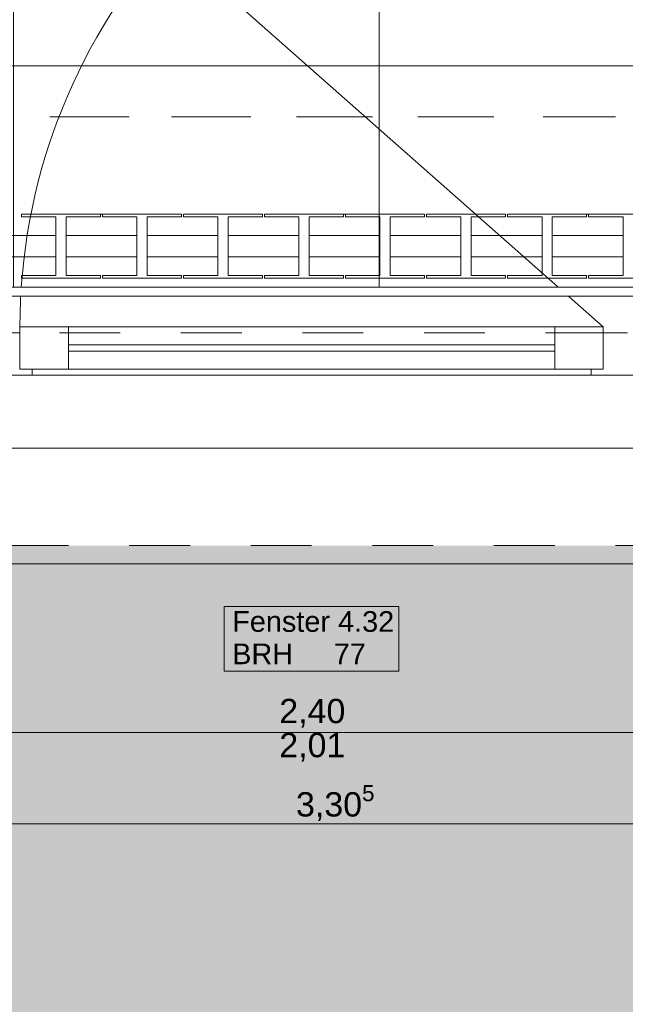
# Model space of a CAD drawing. Header units: metres. Extents: x -3.5 to 65.3, y -10.9 to 16.7.
# Tile 110 of 234: x 45.1 to 46.1, y -0.9 to 0.7. Entities that reach past the tile are written whole.
import ezdxf

# ---------------------------------------------------------------- set-up
doc = ezdxf.new("R2010")
doc.units = ezdxf.units.M
doc.header["$MEASUREMENT"] = 0
for name, pattern in [('Achse', [0.08, 0.04, -0.02, 0, -0.02]), ('Strichlinie doppelt', [0.218722, 0.105833, -0.042333, 0.028222, -0.042333]), ('Strichlinie eng', [0.046, 0.03, -0.016]), ('Untersicht', [0.04, 0.03, -0.01]), ('Wipeout_Contour', [1, 0, -1])]:
    doc.linetypes.add(name, pattern=pattern)
for name, color, linetype in [('102 - Bemaßung_ Beschriftung.Detail_ Ausschnitt', 7, 'Continuous'), ('302 - Elemente.Schraffur', 7, 'Continuous'), ('451 - Universal.Achsen Raster', 7, 'Continuous'), ('603 - Struktur.Bodenplatte_ Decke Roh', 7, 'Continuous'), ('604 - Struktur.Wand Aussen', 7, 'Continuous'), ('608 - Struktur.Träger', 7, 'Continuous'), ('654 - Abdeckung.Wand Belag', 7, 'Continuous'), ('Neubau_650 - Abdeckung.Fußboden Aufbau', 7, 'Continuous'), ('Neubau_653 - Abdeckung.TB Verkofferung', 7, 'Continuous'), ('Neubau_801 - HKLSE.Heizung_ Klima_ Lüftung', 7, 'Continuous')]:
    doc.layers.add(name, color=color, linetype=linetype)
doc.styles.add('ERSTELLTER_STIL_1', font='txt')
doc.dimstyles.new('ERSTELLTER_STIL__1', dxfattribs={"dimtxt": 0.04, "dimasz": 0.02128, "dimexe": 0.18, "dimexo": 0.0625, "dimgap": 0, "dimtad": 1, "dimtih": 1, "dimtoh": 1, "dimzin": 0, "dimdsep": 46, "dimtxsty": 'ERSTELLTER_STIL_1', "dimblk": 'ARROWHEAD_2', "dimblk1": 'ARROWHEAD_2', "dimblk2": 'ARROWHEAD_2', "dimcen": 0.09, "dimse1": 1, "dimse2": 1, "dimclrd": 7, "dimclre": 7, "dimclrt": 7, "dimazin": 0, "dimtfac": 1, "dimtdec": 4, "dimtmove": 0, "dimatfit": 3, "dimfxl": 1, "dimtolj": 1, "dimtzin": 0, "dimarcsym": 0})
doc.dimstyles.new('ERSTELLTER_STIL__3', dxfattribs={"dimtxt": 0.04, "dimasz": 0.02128, "dimexe": 0.18, "dimexo": 0.0625, "dimgap": 0, "dimtad": 1, "dimzin": 0, "dimdsep": 46, "dimtxsty": 'ERSTELLTER_STIL_1', "dimblk": 'ARROWHEAD_2', "dimblk1": 'ARROWHEAD_2', "dimblk2": 'ARROWHEAD_2', "dimcen": 0.09, "dimse1": 1, "dimse2": 1, "dimclrd": 7, "dimclre": 7, "dimclrt": 7, "dimazin": 0, "dimtfac": 1, "dimtdec": 4, "dimtmove": 0, "dimatfit": 3, "dimfxl": 1, "dimtolj": 1, "dimtzin": 0, "dimarcsym": 0})

# ---------------------------------------------------------------- blocks, each defined once
blk = doc.blocks.new('*D181')
at = {"layer": '102 - Bemaßung_ Beschriftung.Detail_ Ausschnitt', "color": 7, "linetype": 'Continuous', "lineweight": 5}
for p, q in [((43.9731, 1.1113), (43.9569, 1.0833)), ((45.4731, 1.1113), (45.4569, 1.0833)), ((43.965, 1.0973), (45.465, 1.0973))]:
    blk.add_line(p, q, dxfattribs=at)
at = {"layer": '102 - Bemaßung_ Beschriftung.Detail_ Ausschnitt', "color": 7, "lineweight": 5, "char_height": 0.04, "attachment_point": 7, "style": 'ERSTELLTER_STIL_1'}
for s, insert in [('\\A1;{\\pql;\\fArial|b0|i0|c0|p38;1,50}', (44.6466, 1.1053)), ('\\A1;{\\pql;\\fArial|b0|i0|c0|p38;3}', (45.4265, 1.1053))]:
    blk.add_mtext(s, dxfattribs=dict(at, insert=insert))
blk = doc.blocks.new('ARROWHEAD_2')
at = {"color": 0, "linetype": 'Continuous', "lineweight": 0}
for p, q in [((0, 0), (-1, 0)), ((-0.378, -0.655), (0.378, 0.655))]:
    blk.add_line(p, q, dxfattribs=at)
blk = doc.blocks.new('*D213')
at = {"layer": '102 - Bemaßung_ Beschriftung.Detail_ Ausschnitt', "color": 7, "linetype": 'Continuous', "lineweight": 5}
for p, q in [((46.781, 0.2631), (46.809, 0.2469)), ((46.816, 0.255), (46.774, 0.255)), ((46.816, 0.245), (46.774, 0.245)), ((46.781, 0.2531), (46.809, 0.2369)), ((46.795, 0.245), (46.795, 0.255)), ((46.795, 0.2313), (46.795, 0.245))]:
    blk.add_line(p, q, dxfattribs=at)
at = {"layer": '102 - Bemaßung_ Beschriftung.Detail_ Ausschnitt', "color": 7, "lineweight": 5, "insert": (46.787, 0.2066), "char_height": 0.04, "attachment_point": 7, "rotation": 90, "style": 'ERSTELLTER_STIL_1'}
blk.add_mtext('\\A1;{\\pql;\\fArial|b0|i0|c0|p38;1}', dxfattribs=at)
blk = doc.blocks.new('*D333')
at = {"layer": '102 - Bemaßung_ Beschriftung.Detail_ Ausschnitt', "color": 7, "linetype": 'Continuous', "lineweight": 5}
for p, q in [((44.3881, -0.4486), (44.3719, -0.4766)), ((44.38, -0.4836), (44.38, -0.4416)), ((46.7881, -0.4486), (46.7719, -0.4766)), ((46.78, -0.4836), (46.78, -0.4416)), ((44.38, -0.4626), (46.78, -0.4626))]:
    blk.add_line(p, q, dxfattribs=at)
at = {"layer": '102 - Bemaßung_ Beschriftung.Detail_ Ausschnitt', "color": 7, "lineweight": 5, "char_height": 0.04, "attachment_point": 7, "style": 'ERSTELLTER_STIL_1'}
for s, insert in [('\\A1;{\\pql;\\fArial|b0|i0|c0|p38;2,40}', (45.5268, -0.4546)), ('\\A1;{\\pql;\\fArial|b0|i0|c0|p38;2,01}', (45.5268, -0.5106))]:
    blk.add_mtext(s, dxfattribs=dict(at, insert=insert))
blk = doc.blocks.new('*D342')
at = {"layer": '102 - Bemaßung_ Beschriftung.Detail_ Ausschnitt', "color": 7, "linetype": 'Continuous', "lineweight": 5}
for p, q in [((43.9731, -0.5986), (43.9569, -0.6266)), ((47.2781, -0.5986), (47.2619, -0.6266)), ((43.965, -0.6126), (47.27, -0.6126))]:
    blk.add_line(p, q, dxfattribs=at)
at = {"layer": '102 - Bemaßung_ Beschriftung.Detail_ Ausschnitt', "color": 7, "lineweight": 5, "insert": (45.5543, -0.6124), "char_height": 0.04, "attachment_point": 7, "style": 'ERSTELLTER_STIL_1'}
blk.add_mtext('\\A1;{\\pql;\\fArial|b0|i0|c0|p38;3,30\\fArial|b0|i0|c0|p38;\\A1{\\H.66x;\\S5^  ;}}', dxfattribs=at)
blk = doc.blocks.new('*D343')
at = {"layer": '102 - Bemaßung_ Beschriftung.Detail_ Ausschnitt', "color": 7, "linetype": 'Continuous', "lineweight": 5}
for p, q in [((47.2781, -0.5986), (47.2619, -0.6266)), ((47.27, -0.6336), (47.27, -0.5916)), ((47.4019, -0.6266), (47.4181, -0.5986)), ((47.41, -0.6336), (47.41, -0.5916)), ((43.965, -0.6126), (47.27, -0.6126)), ((47.27, -0.6126), (47.41, -0.6126)), ((47.41, -0.6126), (47.4237, -0.6126))]:
    blk.add_line(p, q, dxfattribs=at)
at = {"layer": '102 - Bemaßung_ Beschriftung.Detail_ Ausschnitt', "color": 7, "lineweight": 5, "insert": (47.3096, -0.6046), "char_height": 0.04, "attachment_point": 7, "style": 'ERSTELLTER_STIL_1'}
blk.add_mtext('\\A1;{\\pql;\\fArial|b0|i0|c0|p38;14}', dxfattribs=at)

msp = doc.modelspace()

# ---------------------------------------------------------------- hatches: boundary and pattern name
at = {"layer": '302 - Elemente.Schraffur', "linetype": 'Continuous', "lineweight": 0, "true_color": 0x191919}
msp.add_hatch(color=250, dxfattribs=at).paths.add_polyline_path([(43.73, -3.31), (55.22, -3.31), (55.22, -0.155), (43.73, -0.155)])
at = {"layer": 'Neubau_650 - Abdeckung.Fußboden Aufbau', "linetype": 'Continuous', "lineweight": 13, "true_color": 0xafafaf}
h = msp.add_hatch(dxfattribs=at)
h.set_pattern_fill('Raster_60x60_Fuge_2mm_0001', color=253, style=0, pattern_type=2)
h.set_pattern_definition([(0, (46.29297, 3.6435), (0, 0.602), []), (90, (46.29297, 3.6435), (-0.602, 0), [])])
h.paths.add_polyline_path([(43.965, 0.255), (47.17, 0.255), (47.17, 0.71), (47.27, 0.71), (47.27, 3.72), (43.965, 3.72)])

# ---------------------------------------------------------------- linework, layer by layer
at = {"layer": '451 - Universal.Achsen Raster', "color": 160, "linetype": 'Strichlinie doppelt', "lineweight": 9, "true_color": 0x3232ff}
msp.add_line((64.935, 0.55), (-3.175, 0.55), dxfattribs=at)
at = {"layer": '603 - Struktur.Bodenplatte_ Decke Roh', "color": 7, "linetype": 'Continuous', "lineweight": 18, "flags": 128}
msp.add_lwpolyline([(-0.015, 0.005), (62.275, 0.005), (62.275, 13.695), (50.78, 13.695), (50.78, 13.455), (50.78, 13), (50.84, 13), (50.84, 8.585), (49.03, 8.585), (49.03, 8.725), (47.41, 8.725), (47.41, 13), (47.48, 13), (47.48, 13.455), (47.48, 13.695), (14.78, 13.695)], dxfattribs=at)
at = {"layer": '604 - Struktur.Wand Aussen', "color": 7, "linetype": 'Continuous', "lineweight": 9}
for p, q in [((46.06, 0.205), (45.34, 0.84)), ((44.39, 0.255), (46.77, 0.255)), ((44.48, -0.185), (46.68, -0.185))]:
    msp.add_line(p, q, dxfattribs=at)
at = {"layer": '604 - Struktur.Wand Aussen', "color": 7, "linetype": 'Strichlinie eng', "lineweight": 9}
for p, q in [((44.39, 0.255), (46.77, 0.255)), ((44.48, -0.155), (46.68, -0.155))]:
    msp.add_line(p, q, dxfattribs=at)
at = {"layer": '604 - Struktur.Wand Aussen', "color": 7, "linetype": 'Continuous', "lineweight": 13}
for p, q in [((45.08, 0.195), (45.1, 0.195)), ((45.1, 0.135), (45.1, 0.205)), ((45.1, 0.205), (45.18, 0.205)), ((45.1, 0.195), (45.1, 0.135)), ((45.18, 0.205), (45.98, 0.205)), ((45.18, 0.205), (45.18, 0.135)), ((45.98, 0.135), (45.98, 0.205)), ((45.98, 0.205), (46.06, 0.205)), ((46.06, 0.205), (46.06, 0.135)), ((46.06, 0.135), (46.06, 0.195)), ((46.06, 0.195), (46.08, 0.195)), ((46.08, 0.195), (46.1, 0.195)), ((45.18, 0.175), (45.98, 0.175)), ((45.98, 0.165), (45.18, 0.165)), ((45.1, 0.135), (45.12, 0.135)), ((45.18, 0.135), (45.1, 0.135)), ((45.12, 0.135), (45.12, 0.125)), ((45.98, 0.135), (45.18, 0.135)), ((46.06, 0.135), (45.98, 0.135)), ((46.04, 0.125), (46.04, 0.135)), ((46.04, 0.135), (46.06, 0.135)), ((45.12, 0.125), (45.08, 0.125)), ((46.04, 0.125), (45.12, 0.125)), ((46.08, 0.125), (46.04, 0.125)), ((46.12, 0.125), (46.08, 0.125))]:
    msp.add_line(p, q, dxfattribs=at)
at = {"layer": '604 - Struktur.Wand Aussen', "color": 7, "linetype": 'Continuous', "lineweight": 9, "flags": 128}
msp.add_lwpolyline([(45.4362, -0.3619), (45.7238, -0.3619), (45.7238, -0.3084), (45.7238, -0.255), (45.4362, -0.255), (45.4362, -0.3084)], close=True, dxfattribs=at)
at = {"layer": '604 - Struktur.Wand Aussen', "color": 7, "linetype": 'Continuous', "lineweight": 9}
msp.add_arc((46.06, 0.205), 0.96, 138.5902, 180, dxfattribs=at)
at = {"layer": '608 - Struktur.Träger', "color": 7, "linetype": 'Achse', "lineweight": 9}
msp.add_line((0.38, 0.55), (61.88, 0.55), dxfattribs=at)
at = {"layer": '608 - Struktur.Träger', "color": 7, "linetype": 'Untersicht', "lineweight": 13}
msp.add_line((0.38, 0.39), (61.88, 0.39), dxfattribs=at)
at = {"layer": 'Neubau_650 - Abdeckung.Fußboden Aufbau', "color": 1, "linetype": 'Continuous', "lineweight": 13, "flags": 128}
msp.add_lwpolyline([(47.27, 3.72), (47.27, 0.71), (47.17, 0.71), (47.17, 0.255), (43.965, 0.255)], dxfattribs=at)
at = {"layer": 'Neubau_653 - Abdeckung.TB Verkofferung', "color": 1, "linetype": 'Untersicht', "lineweight": 9}
msp.add_line((43.965, 0.195), (47.27, 0.195), dxfattribs=at)
at = {"layer": 'Neubau_801 - HKLSE.Heizung_ Klima_ Lüftung', "color": 1, "linetype": 'Continuous', "lineweight": 5}
for p, q in [((45.1025, 0.39), (45.2325, 0.39)), ((45.1025, 0.3856), (45.1025, 0.39)), ((45.1025, 0.39), (45.2325, 0.39)), ((45.1025, 0.3856), (45.1025, 0.39)), ((45.2325, 0.39), (45.2325, 0.3856)), ((45.2325, 0.39), (45.2325, 0.3856)), ((45.2358, 0.39), (45.3658, 0.39)), ((45.2358, 0.39), (45.3658, 0.39)), ((45.2358, 0.3856), (45.2358, 0.39)), ((45.3658, 0.39), (45.3658, 0.3856)), ((45.3692, 0.39), (45.4992, 0.39)), ((45.3692, 0.3856), (45.3692, 0.39)), ((45.3692, 0.39), (45.4992, 0.39)), ((45.3692, 0.3856), (45.3692, 0.39)), ((45.4992, 0.39), (45.4992, 0.3856)), ((45.5025, 0.39), (45.6325, 0.39)), ((45.5025, 0.39), (45.6325, 0.39)), ((45.5025, 0.3856), (45.5025, 0.39)), ((45.6325, 0.39), (45.6325, 0.3856)), ((45.6325, 0.39), (45.6325, 0.3856)), ((45.6358, 0.39), (45.7658, 0.39)), ((45.6358, 0.39), (45.7658, 0.39)), ((45.6358, 0.3856), (45.6358, 0.39)), ((45.7658, 0.39), (45.7658, 0.3856)), ((45.7658, 0.39), (45.7658, 0.3856)), ((45.7692, 0.39), (45.8992, 0.39)), ((45.7692, 0.3856), (45.7692, 0.39)), ((45.7692, 0.39), (45.8992, 0.39)), ((45.7692, 0.3856), (45.7692, 0.39)), ((45.8992, 0.39), (45.8992, 0.3856)), ((45.9025, 0.39), (46.0325, 0.39)), ((45.9025, 0.39), (46.0325, 0.39)), ((45.9025, 0.3856), (45.9025, 0.39)), ((46.0325, 0.39), (46.0325, 0.3856)), ((46.0358, 0.39), (46.1658, 0.39)), ((46.0358, 0.39), (46.1658, 0.39)), ((46.0358, 0.3856), (46.0358, 0.39)), ((45.1592, 0.3856), (45.1025, 0.3856)), ((45.1592, 0.2894), (45.1592, 0.3856)), ((45.2325, 0.3856), (45.1758, 0.3856)), ((45.1758, 0.3856), (45.1758, 0.2894)), ((45.2925, 0.3856), (45.2358, 0.3856)), ((45.2925, 0.2894), (45.2925, 0.3856)), ((45.3658, 0.3856), (45.3092, 0.3856)), ((45.3092, 0.3856), (45.3092, 0.2894)), ((45.4258, 0.3856), (45.3692, 0.3856)), ((45.4258, 0.2894), (45.4258, 0.3856)), ((45.4992, 0.3856), (45.4425, 0.3856)), ((45.4425, 0.3856), (45.4425, 0.2894)), ((45.5592, 0.3856), (45.5025, 0.3856)), ((45.5592, 0.2894), (45.5592, 0.3856)), ((45.6325, 0.3856), (45.5758, 0.3856)), ((45.5758, 0.3856), (45.5758, 0.2894)), ((45.6925, 0.3856), (45.6358, 0.3856)), ((45.6925, 0.2894), (45.6925, 0.3856)), ((45.7658, 0.3856), (45.7092, 0.3856)), ((45.7092, 0.3856), (45.7092, 0.2894)), ((45.8258, 0.3856), (45.7692, 0.3856)), ((45.8258, 0.2894), (45.8258, 0.3856)), ((45.8992, 0.3856), (45.8425, 0.3856)), ((45.8425, 0.3856), (45.8425, 0.2894)), ((45.9592, 0.3856), (45.9025, 0.3856)), ((45.9592, 0.2894), (45.9592, 0.3856)), ((46.0325, 0.3856), (45.9758, 0.3856)), ((45.9758, 0.3856), (45.9758, 0.2894)), ((46.0925, 0.3856), (46.0358, 0.3856)), ((46.0925, 0.2894), (46.0925, 0.3856)), ((45.0425, 0.355), (45.1592, 0.355)), ((45.1758, 0.355), (45.2925, 0.355)), ((45.3092, 0.355), (45.4258, 0.355)), ((45.4425, 0.355), (45.5592, 0.355)), ((45.5758, 0.355), (45.6925, 0.355)), ((45.7092, 0.355), (45.8258, 0.355)), ((45.8425, 0.355), (45.9592, 0.355)), ((45.9758, 0.355), (46.0925, 0.355)), ((45.0425, 0.32), (45.1592, 0.32)), ((45.1758, 0.32), (45.2925, 0.32)), ((45.3092, 0.32), (45.4258, 0.32)), ((45.4425, 0.32), (45.5592, 0.32)), ((45.5758, 0.32), (45.6925, 0.32)), ((45.7092, 0.32), (45.8258, 0.32)), ((45.8425, 0.32), (45.9592, 0.32)), ((45.9758, 0.32), (46.0925, 0.32)), ((45.1025, 0.285), (45.1025, 0.2894)), ((45.1025, 0.285), (45.1025, 0.2894)), ((45.1025, 0.2894), (45.1592, 0.2894)), ((45.2325, 0.285), (45.1025, 0.285)), ((45.1758, 0.2894), (45.2325, 0.2894)), ((45.2325, 0.2894), (45.2325, 0.285)), ((45.2325, 0.2894), (45.2325, 0.285)), ((45.2358, 0.285), (45.2358, 0.2894)), ((45.2358, 0.2894), (45.2925, 0.2894)), ((45.3658, 0.285), (45.2358, 0.285)), ((45.3092, 0.2894), (45.3658, 0.2894)), ((45.3658, 0.2894), (45.3658, 0.285)), ((45.3692, 0.285), (45.3692, 0.2894)), ((45.3692, 0.285), (45.3692, 0.2894)), ((45.3692, 0.2894), (45.4258, 0.2894)), ((45.4992, 0.285), (45.3692, 0.285)), ((45.4425, 0.2894), (45.4992, 0.2894)), ((45.4992, 0.2894), (45.4992, 0.285)), ((45.5025, 0.285), (45.5025, 0.2894)), ((45.5025, 0.2894), (45.5592, 0.2894)), ((45.6325, 0.285), (45.5025, 0.285)), ((45.5758, 0.2894), (45.6325, 0.2894)), ((45.6325, 0.2894), (45.6325, 0.285)), ((45.6325, 0.2894), (45.6325, 0.285)), ((45.6358, 0.285), (45.6358, 0.2894)), ((45.6358, 0.2894), (45.6925, 0.2894)), ((45.7658, 0.285), (45.6358, 0.285)), ((45.7092, 0.2894), (45.7658, 0.2894)), ((45.7658, 0.2894), (45.7658, 0.285)), ((45.7658, 0.2894), (45.7658, 0.285)), ((45.7692, 0.285), (45.7692, 0.2894)), ((45.7692, 0.285), (45.7692, 0.2894)), ((45.7692, 0.2894), (45.8258, 0.2894)), ((45.8992, 0.285), (45.7692, 0.285)), ((45.8425, 0.2894), (45.8992, 0.2894)), ((45.8992, 0.2894), (45.8992, 0.285)), ((45.9025, 0.285), (45.9025, 0.2894)), ((45.9025, 0.2894), (45.9592, 0.2894)), ((46.0325, 0.285), (45.9025, 0.285)), ((45.9758, 0.2894), (46.0325, 0.2894)), ((46.0325, 0.2894), (46.0325, 0.285)), ((46.0358, 0.285), (46.0358, 0.2894)), ((46.0358, 0.2894), (46.0925, 0.2894)), ((46.1658, 0.285), (46.0358, 0.285))]:
    msp.add_line(p, q, dxfattribs=at)

# ---------------------------------------------------------------- texts
at = {"layer": '604 - Struktur.Wand Aussen', "color": 7, "lineweight": 9, "char_height": 0.034, "style": 'ERSTELLTER_STIL_1'}
for s, insert, attachment_point in [('\\A1;{\\pql;\\pt0;\\fArial|b0|i0|c0|p38;Fenster 4.32}', (45.4493, -0.2974), 7), ('\\A1;{\\pql;\\pt0;\\fArial|b0|i0|c0|p38;BRH}', (45.4493, -0.3162), 1), ('\\A1;{\\pql;\\pt0,0.02;\\fArial|b0|i0|c0|p38;77\\fArial|b0|i0|c0|p38;\\A1{\\H.66x;\\S^  ;}\\fArial|b0|i0|c0|p38;\\fArial|b0|i0|c0|p38;\\A1{\\H.66x;\\S^  ;}}', (45.6164, -0.3162), 1), ('\\A1;{\\pql;\\pt0;\\fArial|b0|i0|c0|p38;}', (45.668, -0.3084), 1)]:
    msp.add_mtext(s, dxfattribs=dict(at, insert=insert, attachment_point=attachment_point))

# ---------------------------------------------------------------- dimensions: what is measured, and where the dimension line sits
at = {"layer": '102 - Bemaßung_ Beschriftung.Detail_ Ausschnitt', "color": 7, "linetype": 'Continuous', "lineweight": 5}
dim = msp.add_linear_dim(base=(46.78, -0.4626), p1=(44.38, 0.195), p2=(46.78, 0.195), dimstyle='ERSTELLTER_STIL__1', dxfattribs=at)
dim.commit()
dim.dimension.update_dxf_attribs({"geometry": '*D333', "text_midpoint": (45.5787, -0.4346), "dimtype": 160})

# ---------------------------------------------------------------- next in the draw order: wipeouts: each hides what was drawn before it
at = {"color": 254, "linetype": 'Wipeout_Contour', "lineweight": 0, "ltscale": 182.333701}
msp.add_wipeout([(46.77, 0.27), (44.39, 0.27), (44.39, 0.255), (46.77, 0.255)], dxfattribs=at).dxf.layer = '654 - Abdeckung.Wand Belag'

# ---------------------------------------------------------------- next in the draw order: linework, layer by layer
at = {"layer": '654 - Abdeckung.Wand Belag', "color": 7, "linetype": 'Continuous', "lineweight": 5, "flags": 128}
for points in [[(46.77, 0.27), (44.39, 0.27)], [(44.39, 0.255), (46.77, 0.255)]]:
    msp.add_lwpolyline(points, dxfattribs=at)

# ---------------------------------------------------------------- next in the draw order: dimensions: what is measured, and where the dimension line sits
at = {"layer": '102 - Bemaßung_ Beschriftung.Detail_ Ausschnitt', "color": 7, "linetype": 'Continuous', "lineweight": 5}
for base, p1, p2, picture, middle in [((45.465, 1.0973), (43.965, 0.255), (45.465, 0.93), '*D181', (44.6986, 1.1253)), ((47.26997, -0.61261), (43.96499, 0.255), (47.26997, 0.69998), '*D342', (45.66023, -0.58461)), ((47.41, -0.6126), (47.27, 0.7), (47.41, 0.7), '*D343', (47.3401, -0.5846))]:
    dim = msp.add_linear_dim(base=base, p1=p1, p2=p2, dimstyle='ERSTELLTER_STIL__1', dxfattribs=at)
    dim.commit()
    dim.dimension.update_dxf_attribs({"geometry": picture, "text_midpoint": middle, "dimtype": 160})
dim = msp.add_linear_dim(base=(46.795, 0.255), p1=(31.13, 0.245), p2=(47.17, 0.255), angle=90, dimstyle='ERSTELLTER_STIL__3', dxfattribs=at)
dim.commit()
dim.dimension.update_dxf_attribs({"geometry": '*D213', "text_midpoint": (46.767, 0.2218), "dimtype": 160, "text_rotation": 90})

doc.saveas('drawing.dxf')
